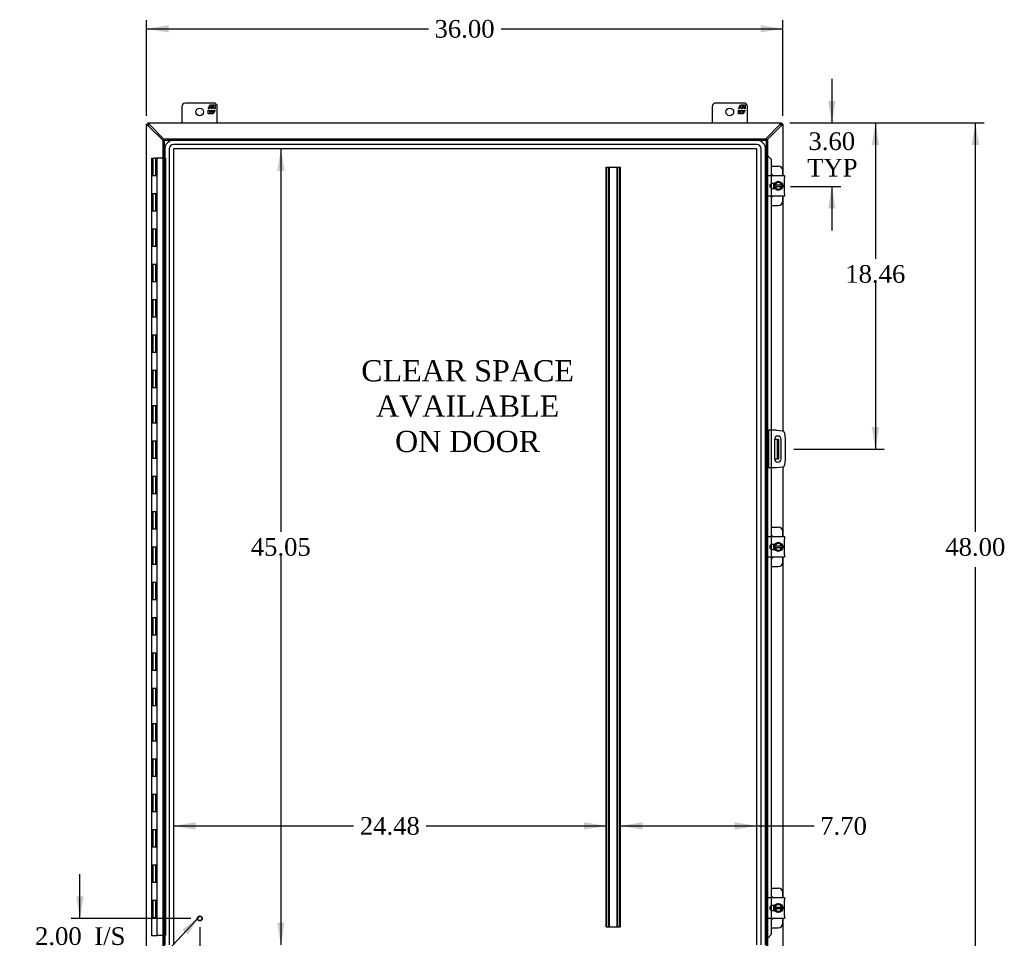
# Model space of a CAD drawing. Header units: inches. Extents: x 22 to 234, y 4 to 157.
# Tile 3 of 9: x 59 to 115, y 49 to 101. Entities that reach past the tile are written whole.
import ezdxf
from ezdxf.enums import TextEntityAlignment as Align

# ---------------------------------------------------------------- set-up
doc = ezdxf.new("R2010")
doc.units = ezdxf.units.IN
doc.header["$MEASUREMENT"] = 0
for name, color, linetype in [('COM40153-1', 7, 'CONTINUOUS'), ('COM40153-2', 7, 'CONTINUOUS'), ('COM42667', 7, 'CONTINUOUS'), ('COM42780', 7, 'CONTINUOUS'), ('COM48449', 7, 'CONTINUOUS'), ('COM53845-3', 7, 'CONTINUOUS'), ('COM70219', 7, 'CONTINUOUS'), ('COM71782-4', 7, 'CONTINUOUS'), ('DEFAULT', 7, 'CONTINUOUS'), ('FET07710', 7, 'CONTINUOUS'), ('HNG10620-44B', 7, 'CONTINUOUS'), ('HNG10620-44C', 7, 'CONTINUOUS'), ('SCC19011', 7, 'CONTINUOUS'), ('SPR20265', 7, 'CONTINUOUS'), ('STD21878', 7, 'CONTINUOUS'), ('WAF25035', 7, 'CONTINUOUS')]:
    doc.layers.add(name, color=color, linetype=linetype)
doc.styles.add('SEACAD_TIMES_NEW_ROMAN', font='times.ttf')

# ---------------------------------------------------------------- blocks, each defined once
blk = doc.blocks.new('SEANNOT_GROUP2')
at = {"layer": 'DEFAULT', "linetype": 'Continuous'}
blk.add_hatch(color=136, dxfattribs=at).paths.add_polyline_path([(68.339, 48.92), (69.04, 49.976), (68.035, 49.204)])
at = {"layer": 'DEFAULT', "color": 136, "linetype": 'Continuous'}
blk.add_line((62.046, 42.482), (61.546, 42.482), dxfattribs=at)
blk.add_lwpolyline([(62.046, 42.482), (69.04, 49.976)], dxfattribs=at)
at = {"layer": 'DEFAULT', "color": 136, "linetype": 'Continuous', "style": 'SEACAD_TIMES_NEW_ROMAN'}
for s, p in [('GROUND STUD', (50.603, 42.982)), ('DOOR', (50.603, 41.482))]:
    blk.add_text(s, height=1, dxfattribs=at).set_placement(p, align=Align.TOP_LEFT)
blk = doc.blocks.new('GDIMGGROUP')
at = {"layer": 'DEFAULT', "linetype": 'Continuous'}
for points in [[(113.118, 93.618), (112.909, 94.868), (112.701, 93.618)], [(113.118, 48.118), (112.701, 48.118), (112.909, 46.868)]]:
    blk.add_hatch(color=136, dxfattribs=at).paths.add_polyline_path(points)
at = {"layer": 'DEFAULT', "color": 136, "linetype": 'Continuous'}
for p, q in [((102.408, 94.868), (113.409, 94.868)), ((112.909, 71.718), (112.909, 94.868)), ((112.909, 46.868), (112.909, 69.723)), ((102.408, 46.868), (113.409, 46.868))]:
    blk.add_line(p, q, dxfattribs=at)
at = {"layer": 'DEFAULT', "color": 136, "linetype": 'Continuous', "style": 'SEACAD_TIMES_NEW_ROMAN'}
blk.add_text('48.00', height=1, dxfattribs=at).set_placement((111.203, 71.368), align=Align.TOP_LEFT)
blk = doc.blocks.new('GDIMGGROUP1')
at = {"layer": 'DEFAULT', "linetype": 'Continuous'}
for points in [[(62.03, 51.087), (62.238, 49.837), (62.447, 51.087)], [(62.03, 46.587), (62.447, 46.587), (62.238, 47.837)]]:
    blk.add_hatch(color=136, dxfattribs=at).paths.add_polyline_path(points)
at = {"layer": 'DEFAULT', "color": 136, "linetype": 'Continuous'}
for p, q in [((62.238, 49.837), (62.238, 52.337)), ((68.519, 49.837), (61.738, 49.837)), ((66.519, 47.837), (61.738, 47.837)), ((62.238, 45.337), (62.238, 47.837))]:
    blk.add_line(p, q, dxfattribs=at)
at = {"layer": 'DEFAULT', "color": 136, "linetype": 'Continuous', "style": 'SEACAD_TIMES_NEW_ROMAN'}
for s, p in [('2.00', (59.696, 49.337)), ('I/S', (63.05, 49.337))]:
    blk.add_text(s, height=1, dxfattribs=at).set_placement(p, align=Align.TOP_LEFT)
blk = doc.blocks.new('GDIMGGROUP9')
at = {"layer": 'DEFAULT', "linetype": 'Continuous'}
for points in [[(104.996, 96.118), (104.579, 96.118), (104.787, 94.868)], [(104.996, 90.022), (104.787, 91.272), (104.579, 90.022)]]:
    blk.add_hatch(color=136, dxfattribs=at).paths.add_polyline_path(points)
at = {"layer": 'DEFAULT', "color": 136, "linetype": 'Continuous'}
for p, q in [((104.787, 97.368), (104.787, 94.868)), ((102.408, 94.868), (105.287, 94.868)), ((102.441, 91.272), (105.287, 91.272)), ((104.787, 91.272), (104.787, 88.772))]:
    blk.add_line(p, q, dxfattribs=at)
at = {"layer": 'DEFAULT', "color": 136, "linetype": 'Continuous', "style": 'SEACAD_TIMES_NEW_ROMAN'}
for s, p in [('3.60', (103.46, 94.336)), ('TYP', (103.389, 92.836))]:
    blk.add_text(s, height=1, dxfattribs=at).set_placement(p, align=Align.TOP_LEFT)
blk = doc.blocks.new('GDIMGGROUP10')
at = {"layer": 'DEFAULT', "linetype": 'Continuous'}
for points in [[(107.46, 93.618), (107.251, 94.868), (107.043, 93.618)], [(107.46, 77.658), (107.043, 77.658), (107.251, 76.408)]]:
    blk.add_hatch(color=136, dxfattribs=at).paths.add_polyline_path(points)
at = {"layer": 'DEFAULT', "color": 136, "linetype": 'Continuous'}
for p, q in [((102.408, 94.868), (107.751, 94.868)), ((107.251, 94.868), (107.251, 87.17)), ((107.251, 85.82), (107.251, 76.408)), ((102.635, 76.408), (107.751, 76.408))]:
    blk.add_line(p, q, dxfattribs=at)
at = {"layer": 'DEFAULT', "color": 136, "linetype": 'Continuous', "style": 'SEACAD_TIMES_NEW_ROMAN'}
blk.add_text('18.46', height=1, dxfattribs=at).set_placement((105.545, 86.82), align=Align.TOP_LEFT)
blk = doc.blocks.new('GDIMGGROUP15')
at = {"layer": 'DEFAULT', "linetype": 'Continuous'}
for points in [[(68.269, 42.901), (68.269, 43.317), (67.019, 43.109)], [(67.769, 42.901), (69.019, 43.109), (67.769, 43.317)]]:
    blk.add_hatch(color=136, dxfattribs=at).paths.add_polyline_path(points)
at = {"layer": 'DEFAULT', "color": 136, "linetype": 'Continuous'}
for p, q in [((69.019, 49.337), (69.019, 42.609)), ((67.019, 47.337), (67.019, 42.609)), ((67.019, 43.109), (70.962, 43.109)), ((70.962, 43.109), (71.462, 43.109))]:
    blk.add_line(p, q, dxfattribs=at)
at = {"layer": 'DEFAULT', "color": 136, "linetype": 'Continuous', "style": 'SEACAD_TIMES_NEW_ROMAN'}
for s, p in [('2.00', (71.812, 43.609)), ('I/S', (75.166, 43.609))]:
    blk.add_text(s, height=1, dxfattribs=at).set_placement(p, align=Align.TOP_LEFT)
blk = doc.blocks.new('GDIMGGROUP23')
at = {"layer": 'DEFAULT', "linetype": 'Continuous'}
for points in [[(73.4, 92.145), (73.817, 92.145), (73.608, 93.395)], [(73.4, 49.591), (73.608, 48.341), (73.817, 49.591)]]:
    blk.add_hatch(color=136, dxfattribs=at).paths.add_polyline_path(points)
at = {"layer": 'DEFAULT', "color": 136, "linetype": 'Continuous'}
for p, q in [((73.608, 93.395), (73.608, 71.718)), ((73.608, 70.368), (73.608, 48.341))]:
    blk.add_line(p, q, dxfattribs=at)
at = {"layer": 'DEFAULT', "color": 136, "linetype": 'Continuous', "style": 'SEACAD_TIMES_NEW_ROMAN'}
blk.add_text('45.05', height=1, dxfattribs=at).set_placement((71.902, 71.368), align=Align.TOP_LEFT)
blk = doc.blocks.new('GDIMGGROUP24')
at = {"layer": 'DEFAULT', "linetype": 'Continuous'}
for points in [[(68.789, 54.867), (68.789, 55.283), (67.539, 55.075)], [(90.769, 54.867), (92.019, 55.075), (90.769, 55.283)]]:
    blk.add_hatch(color=136, dxfattribs=at).paths.add_polyline_path(points)
at = {"layer": 'DEFAULT', "color": 136, "linetype": 'Continuous'}
for p, q in [((67.539, 55.075), (77.722, 55.075)), ((81.835, 55.075), (92.019, 55.075))]:
    blk.add_line(p, q, dxfattribs=at)
at = {"layer": 'DEFAULT', "color": 136, "linetype": 'Continuous', "style": 'SEACAD_TIMES_NEW_ROMAN'}
blk.add_text('24.48', height=1, dxfattribs=at).set_placement((78.072, 55.575), align=Align.TOP_LEFT)
blk = doc.blocks.new('GDIMGGROUP25')
at = {"layer": 'DEFAULT', "linetype": 'Continuous'}
for points in [[(67.26, 100.404), (66.01, 100.195), (67.26, 99.987)], [(100.76, 100.404), (100.76, 99.987), (102.01, 100.195)]]:
    blk.add_hatch(color=136, dxfattribs=at).paths.add_polyline_path(points)
at = {"layer": 'DEFAULT', "color": 136, "linetype": 'Continuous'}
for p, q in [((66.01, 95.266), (66.01, 100.695)), ((102.01, 95.266), (102.01, 100.695)), ((66.01, 100.195), (81.953, 100.195)), ((86.066, 100.195), (102.01, 100.195))]:
    blk.add_line(p, q, dxfattribs=at)
at = {"layer": 'DEFAULT', "color": 136, "linetype": 'Continuous', "style": 'SEACAD_TIMES_NEW_ROMAN'}
blk.add_text('36.00', height=1, dxfattribs=at).set_placement((82.303, 100.695), align=Align.TOP_LEFT)
blk = doc.blocks.new('GDIMGGROUP27')
at = {"layer": 'DEFAULT', "linetype": 'Continuous'}
for points in [[(94.085, 55.283), (92.835, 55.075), (94.085, 54.867)], [(99.287, 55.283), (99.287, 54.867), (100.537, 55.075)]]:
    blk.add_hatch(color=136, dxfattribs=at).paths.add_polyline_path(points)
at = {"layer": 'DEFAULT', "color": 136, "linetype": 'Continuous'}
for p, q in [((92.835, 55.075), (103.277, 55.075)), ((103.277, 55.075), (103.777, 55.075))]:
    blk.add_line(p, q, dxfattribs=at)
at = {"layer": 'DEFAULT', "color": 136, "linetype": 'Continuous', "style": 'SEACAD_TIMES_NEW_ROMAN'}
blk.add_text('7.70', height=1, dxfattribs=at).set_placement((104.127, 55.575), align=Align.TOP_LEFT)

msp = doc.modelspace()

# ---------------------------------------------------------------- linework, layer by layer
at = {"layer": 'COM40153-1', "color": 7}
for p, q in [((101.542, 76.97), (101.652, 76.97)), ((101.652, 76.97), (101.688, 76.97)), ((101.688, 76.97), (101.76, 76.97)), ((101.688, 76.97), (101.688, 75.845)), ((101.76, 76.97), (101.76, 75.845)), ((101.542, 75.845), (101.652, 75.845)), ((101.688, 75.845), (101.652, 75.845)), ((101.688, 75.845), (101.76, 75.845))]:
    msp.add_line(p, q, dxfattribs=at)
at = {"layer": 'COM40153-2', "color": 7}
for p, q in [((101.207, 77.47), (101.135, 77.47)), ((101.207, 77.47), (101.207, 75.345)), ((101.207, 77.47), (101.243, 77.47)), ((101.658, 77.47), (101.243, 77.47)), ((101.658, 77.47), (101.992, 77.441)), ((101.541, 76.958), (101.541, 75.858)), ((101.916, 75.858), (101.916, 76.958)), ((102.105, 77.327), (102.135, 76.993)), ((102.135, 76.993), (102.135, 75.822)), ((102.135, 75.822), (102.105, 75.488)), ((101.207, 75.345), (101.135, 75.345)), ((101.243, 75.345), (101.207, 75.345)), ((101.658, 75.345), (101.243, 75.345)), ((101.992, 75.374), (101.658, 75.345))]:
    msp.add_line(p, q, dxfattribs=at)
for centre, radius, start, end in [((101.729, 76.958), 0.188, 0, 180), ((101.981, 77.316), 0.125, 5, 85), ((101.729, 75.858), 0.188, 180, 0), ((101.981, 75.499), 0.125, 275, 355)]:
    msp.add_arc(centre, radius, start, end, dxfattribs=at)
at = {"layer": 'COM42667', "color": 7}
for p, q in [((101.135, 91.752), (101.135, 91.895)), ((101.135, 91.895), (102.105, 91.895)), ((101.135, 91.752), (101.135, 90.86)), ((101.55, 91.446), (101.41, 91.446)), ((102.105, 91.895), (102.105, 91.752)), ((102.105, 90.86), (102.105, 91.752)), ((101.135, 90.717), (101.135, 90.86)), ((101.41, 91.165), (101.55, 91.165)), ((102.105, 90.86), (102.105, 90.717)), ((102.105, 90.717), (101.135, 90.717)), ((101.135, 71.314), (101.135, 71.457)), ((101.135, 71.457), (102.105, 71.457)), ((102.105, 71.457), (102.105, 71.314)), ((101.135, 71.314), (101.135, 70.422)), ((101.55, 71.008), (101.41, 71.008)), ((102.105, 70.422), (102.105, 71.314)), ((101.135, 70.279), (101.135, 70.422)), ((102.105, 70.279), (101.135, 70.279)), ((101.41, 70.727), (101.55, 70.727)), ((102.105, 70.422), (102.105, 70.279)), ((101.135, 50.876), (101.135, 51.019)), ((101.135, 51.019), (102.105, 51.019)), ((101.135, 50.876), (101.135, 49.984)), ((102.105, 51.019), (102.105, 50.876)), ((102.105, 49.984), (102.105, 50.876)), ((101.55, 50.57), (101.41, 50.57)), ((101.41, 50.289), (101.55, 50.289)), ((101.135, 49.841), (101.135, 49.984)), ((102.105, 49.841), (101.135, 49.841)), ((102.105, 49.984), (102.105, 49.841))]:
    msp.add_line(p, q, dxfattribs=at)
for centre, radius in [((101.41, 91.306), 0.14), ((101.41, 70.868), 0.141), ((101.41, 50.43), 0.14)]:
    msp.add_arc(centre, radius, 90, 270, dxfattribs=at)
at = {"layer": 'COM42780', "color": 7}
for p, q in [((101.359, 92.421), (101.756, 92.421)), ((102.006, 91.895), (102.006, 92.171)), ((101.506, 91.372), (101.506, 91.446)), ((101.506, 91.165), (101.506, 91.237)), ((102.006, 90.44), (102.006, 90.717)), ((101.359, 90.19), (101.756, 90.19)), ((101.359, 71.983), (101.756, 71.983)), ((102.006, 71.457), (102.006, 71.733)), ((101.506, 70.934), (101.506, 71.008)), ((101.506, 70.727), (101.506, 70.799)), ((102.006, 70.002), (102.006, 70.279)), ((101.359, 69.752), (101.756, 69.752)), ((101.359, 51.545), (101.756, 51.545)), ((102.006, 51.019), (102.006, 51.295)), ((101.506, 50.496), (101.506, 50.57)), ((101.506, 50.289), (101.506, 50.361)), ((102.006, 49.564), (102.006, 49.841)), ((101.359, 49.314), (101.756, 49.314))]:
    msp.add_line(p, q, dxfattribs=at)
for centre, start, end in [((101.256, 91.734), 39.9324, 65.6695), ((101.756, 92.171), 0, 90), ((101.256, 90.877), 294.3305, 320.0676), ((101.756, 90.44), 270, 0), ((101.756, 71.733), 0, 90), ((101.256, 71.296), 39.9324, 65.6695), ((101.256, 70.439), 294.3305, 320.0676), ((101.756, 70.002), 270, 0), ((101.756, 51.295), 0, 90), ((101.256, 50.858), 39.9324, 65.6695), ((101.256, 50.001), 294.3305, 320.0676), ((101.756, 49.564), 270, 0)]:
    msp.add_arc(centre, 0.25, start, end, dxfattribs=at)
at = {"layer": 'COM48449', "color": 7}
for p, q in [((66.01, 94.796), (66.082, 94.796)), ((66.01, 94.766), (66.01, 94.796)), ((66.082, 94.766), (66.01, 94.766)), ((66.01, 46.969), (66.01, 94.766)), ((66.082, 94.868), (66.082, 94.796)), ((66.082, 94.868), (66.111, 94.868)), ((66.082, 94.796), (66.118, 94.76)), ((66.111, 94.796), (66.082, 94.796)), ((66.082, 94.796), (66.118, 94.76)), ((66.082, 94.796), (66.082, 94.766)), ((66.118, 94.691), (66.098, 94.723)), ((66.111, 94.796), (66.111, 94.868)), ((66.111, 94.868), (101.908, 94.868)), ((66.154, 94.779), (66.187, 94.76)), ((67.019, 93.92), (66.187, 94.76)), ((101.832, 94.76), (101.05, 93.97)), ((101.832, 94.76), (101.865, 94.779)), ((101.938, 94.796), (101.902, 94.76)), ((101.938, 94.796), (101.902, 94.76)), ((101.921, 94.723), (101.902, 94.691)), ((101.908, 94.796), (101.908, 94.868)), ((101.908, 94.868), (101.938, 94.868)), ((101.938, 94.796), (101.908, 94.796)), ((101.938, 94.868), (101.938, 94.796)), ((102.01, 94.796), (101.938, 94.796)), ((101.938, 94.766), (101.938, 94.796)), ((101.938, 94.766), (102.01, 94.766)), ((102.01, 94.796), (102.01, 94.766)), ((102.01, 94.766), (102.01, 91.895)), ((66.947, 93.869), (66.118, 94.691)), ((101.102, 93.898), (101.902, 94.691)), ((102.01, 90.717), (102.01, 77.438)), ((102.01, 75.377), (102.01, 71.457)), ((102.01, 70.279), (102.01, 51.019)), ((102.01, 49.841), (102.01, 46.969))]:
    msp.add_line(p, q, dxfattribs=at)
for centre, start, end in [((66.528, 95.489), 238.5398, 242.806), ((65.389, 94.35), 27.194, 31.4601), ((102.631, 94.35), 148.5399, 152.806), ((101.491, 95.489), 297.194, 301.4601)]:
    msp.add_arc(centre, 0.898, start, end, dxfattribs=at)
for points, knots in [([(66.059, 94.723), (66.058, 94.724), (66.054, 94.726), (66.049, 94.73), (66.045, 94.733), (66.04, 94.736), (66.036, 94.738), (66.032, 94.741), (66.028, 94.744), (66.023, 94.748), (66.018, 94.752), (66.014, 94.757), (66.011, 94.76), (66.01, 94.763), (66.01, 94.765), (66.01, 94.766)], [0, 0, 0, 0, 0.058508, 0.117588, 0.177234, 0.23744, 0.298196, 0.359495, 0.421327, 0.483683, 0.609872, 0.738031, 0.824554, 0.911887, 1, 1, 1, 1]), ([(66.098, 94.723), (66.096, 94.727), (66.094, 94.732), (66.09, 94.739), (66.088, 94.743), (66.085, 94.75), (66.084, 94.754), (66.082, 94.76), (66.082, 94.763), (66.082, 94.766)], [0, 0, 0, 0, 0.25, 0.25, 0.5, 0.5, 0.75, 0.75, 1, 1, 1, 1]), ([(66.111, 94.868), (66.112, 94.868), (66.113, 94.868), (66.115, 94.867), (66.117, 94.866), (66.119, 94.865), (66.121, 94.863), (66.124, 94.861), (66.126, 94.859), (66.128, 94.856), (66.132, 94.852), (66.136, 94.846), (66.142, 94.837), (66.148, 94.828), (66.152, 94.821), (66.154, 94.818)], [0, 0, 0, 0, 0.058839, 0.117335, 0.175479, 0.233264, 0.290679, 0.347718, 0.404373, 0.460635, 0.516498, 0.640635, 0.762642, 0.882451, 1, 1, 1, 1]), ([(66.111, 94.796), (66.114, 94.796), (66.117, 94.795), (66.124, 94.794), (66.127, 94.792), (66.134, 94.789), (66.138, 94.788), (66.146, 94.784), (66.15, 94.781), (66.154, 94.779)], [0, 0, 0, 0, 0.25, 0.25, 0.5, 0.5, 0.75, 0.75, 1, 1, 1, 1]), ([(101.865, 94.818), (101.866, 94.82), (101.868, 94.823), (101.871, 94.828), (101.874, 94.833), (101.877, 94.837), (101.88, 94.842), (101.883, 94.846), (101.886, 94.85), (101.89, 94.854), (101.894, 94.86), (101.898, 94.864), (101.902, 94.866), (101.905, 94.867), (101.907, 94.868), (101.908, 94.868)], [0, 0, 0, 0, 0.058508, 0.117588, 0.177234, 0.23744, 0.298196, 0.359495, 0.421327, 0.483683, 0.609872, 0.738031, 0.824554, 0.911887, 1, 1, 1, 1]), ([(101.865, 94.779), (101.869, 94.781), (101.873, 94.784), (101.881, 94.788), (101.885, 94.789), (101.892, 94.792), (101.896, 94.794), (101.902, 94.795), (101.905, 94.796), (101.908, 94.796)], [0, 0, 0, 0, 0.25, 0.25, 0.5, 0.5, 0.75, 0.75, 1, 1, 1, 1]), ([(101.938, 94.766), (101.938, 94.763), (101.937, 94.76), (101.936, 94.754), (101.934, 94.75), (101.931, 94.743), (101.929, 94.739), (101.925, 94.732), (101.923, 94.727), (101.921, 94.723)], [0, 0, 0, 0, 0.25, 0.25, 0.5, 0.5, 0.75, 0.75, 1, 1, 1, 1]), ([(102.01, 94.766), (102.01, 94.765), (102.01, 94.764), (102.009, 94.762), (102.008, 94.76), (102.007, 94.758), (102.005, 94.756), (102.003, 94.754), (102.001, 94.751), (101.998, 94.749), (101.994, 94.746), (101.988, 94.741), (101.979, 94.736), (101.97, 94.73), (101.963, 94.725), (101.96, 94.723)], [0, 0, 0, 0, 0.058839, 0.117335, 0.175479, 0.233264, 0.290679, 0.347718, 0.404373, 0.460635, 0.516498, 0.640635, 0.762642, 0.882451, 1, 1, 1, 1])]:
    msp.add_open_spline(points, degree=3, knots=knots, dxfattribs=at)
at = {"layer": 'COM53845-3', "color": 7}
for p, q in [((92.019, 49.368), (92.019, 92.368)), ((92.019, 92.368), (92.102, 92.368)), ((92.059, 49.368), (92.059, 92.368)), ((92.102, 92.368), (92.752, 92.368)), ((92.171, 49.368), (92.171, 92.368)), ((92.211, 49.368), (92.211, 92.368)), ((92.643, 49.368), (92.643, 92.368)), ((92.683, 49.368), (92.683, 92.368)), ((92.752, 92.368), (92.835, 92.368)), ((92.795, 49.368), (92.795, 92.368)), ((92.835, 49.368), (92.835, 92.368)), ((92.019, 49.368), (92.102, 49.368)), ((92.102, 49.368), (92.752, 49.368)), ((92.752, 49.368), (92.835, 49.368))]:
    msp.add_line(p, q, dxfattribs=at)
at = {"layer": 'COM70219', "color": 7}
for p, q in [((100.536, 93.894), (67.54, 93.894)), ((100.536, 93.893), (67.54, 93.893)), ((100.536, 93.644), (67.54, 93.644)), ((67.04, 93.394), (67.04, 48.342)), ((67.041, 93.394), (67.041, 48.342)), ((67.29, 93.394), (67.29, 48.342)), ((67.539, 93.394), (67.539, 48.342)), ((100.536, 93.395), (67.54, 93.395)), ((67.54, 93.394), (67.54, 48.342)), ((100.536, 93.394), (67.54, 93.394)), ((100.536, 48.342), (100.536, 93.394)), ((100.537, 48.342), (100.537, 93.394)), ((100.786, 48.342), (100.786, 93.394)), ((101.035, 48.342), (101.035, 93.394)), ((101.036, 48.342), (101.036, 93.394))]:
    msp.add_line(p, q, dxfattribs=at)
for centre, radius, start, end in [((67.54, 93.394), 0.5, 90, 180), ((67.54, 93.394), 0.499, 90, 180), ((67.54, 93.394), 0.25, 90, 180), ((100.536, 93.394), 0.5, 0, 90), ((100.536, 93.394), 0.499, 0, 90), ((100.536, 93.394), 0.25, 0, 90), ((67.54, 93.394), 0.001, 90, 180), ((100.536, 93.394), 0.001, 0, 90)]:
    msp.add_arc(centre, radius, start, end, dxfattribs=at)
at = {"layer": 'COM71782-4', "color": 7}
for p, q in [((66.947, 93.898), (67.019, 93.898)), ((66.947, 47.837), (66.947, 93.898)), ((67.019, 93.97), (67.019, 93.898)), ((67.019, 93.97), (101.063, 93.97)), ((67.019, 93.898), (101.063, 93.898)), ((67.019, 93.898), (67.055, 93.862)), ((67.019, 47.837), (67.019, 93.898)), ((67.019, 93.898), (67.055, 93.862)), ((101.063, 93.898), (101.027, 93.862)), ((101.063, 93.898), (101.027, 93.862)), ((101.063, 93.97), (101.063, 93.898)), ((101.063, 93.898), (101.063, 47.837)), ((101.135, 93.898), (101.063, 93.898)), ((101.135, 93.898), (101.135, 47.837)), ((101.135, 93.023), (101.063, 93.023)), ((101.148, 93.023), (101.135, 93.023)), ((101.157, 93), (101.166, 93)), ((101.177, 92.988), (101.347, 92.815)), ((101.177, 92.988), (101.189, 92.988)), ((101.189, 92.988), (101.359, 92.815)), ((101.347, 92.815), (101.347, 91.895)), ((101.359, 92.815), (101.347, 92.815)), ((101.359, 92.815), (101.359, 91.895)), ((101.347, 91.895), (101.347, 91.431)), ((101.347, 91.431), (101.347, 91.18)), ((101.359, 91.895), (101.359, 91.437)), ((101.359, 91.437), (101.359, 91.175)), ((101.347, 91.18), (101.347, 90.717)), ((101.359, 91.175), (101.359, 90.717)), ((101.347, 90.717), (101.347, 77.47)), ((101.359, 90.717), (101.359, 77.47)), ((101.347, 77.47), (101.347, 75.345)), ((101.359, 77.47), (101.359, 75.345)), ((101.347, 75.345), (101.347, 71.457)), ((101.359, 75.345), (101.359, 71.457)), ((101.347, 71.457), (101.347, 70.993)), ((101.359, 71.457), (101.359, 70.999)), ((101.347, 70.993), (101.347, 70.742)), ((101.359, 70.999), (101.359, 70.737)), ((101.347, 70.742), (101.347, 70.279)), ((101.347, 70.279), (101.347, 51.019)), ((101.359, 70.737), (101.359, 70.279)), ((101.359, 70.279), (101.359, 51.019)), ((101.347, 51.019), (101.347, 50.555)), ((101.359, 51.019), (101.359, 50.561)), ((101.347, 50.555), (101.347, 50.304)), ((101.347, 50.304), (101.347, 49.841)), ((101.359, 50.561), (101.359, 50.299)), ((101.359, 50.299), (101.359, 49.841)), ((101.347, 49.841), (101.347, 48.92)), ((101.359, 49.841), (101.359, 48.92)), ((101.166, 48.735), (101.157, 48.735)), ((101.347, 48.92), (101.177, 48.748)), ((101.177, 48.748), (101.189, 48.748)), ((101.359, 48.92), (101.189, 48.748)), ((101.359, 48.92), (101.347, 48.92))]:
    msp.add_line(p, q, dxfattribs=at)
for centre, radius, start, end in [((101.575, 94.074), 1.153, 245.7342, 249.4642), ((101.465, 93.257), 0.395, 216.3142, 223.0054), ((101.575, 94.074), 1.153, 249.4642, 250.458), ((101.575, 47.661), 1.153, 110.5358, 114.2658), ((101.465, 48.479), 0.395, 136.9946, 143.6858), ((101.575, 47.661), 1.153, 109.542, 110.5358)]:
    msp.add_arc(centre, radius, start, end, dxfattribs=at)
at = {"layer": 'FET07710', "color": 7}
for p, q in [((69.822, 95.993), (68.197, 95.993)), ((69.499, 95.688), (69.622, 95.9)), ((69.622, 95.9), (69.731, 95.9)), ((69.731, 95.9), (69.731, 95.822)), ((69.731, 95.822), (69.776, 95.9)), ((69.776, 95.9), (69.885, 95.9)), ((69.885, 95.9), (69.885, 95.688)), ((99.822, 95.993), (98.197, 95.993)), ((99.499, 95.688), (99.622, 95.9)), ((99.622, 95.9), (99.731, 95.9)), ((99.731, 95.9), (99.731, 95.822)), ((99.731, 95.822), (99.776, 95.9)), ((99.776, 95.9), (99.885, 95.9)), ((99.885, 95.9), (99.885, 95.688)), ((68.01, 95.805), (68.01, 94.868)), ((69.564, 95.688), (69.499, 95.688)), ((69.499, 95.378), (69.499, 95.59)), ((69.499, 95.59), (69.564, 95.59)), ((69.608, 95.378), (69.499, 95.378)), ((69.662, 95.793), (69.564, 95.793)), ((69.564, 95.793), (69.564, 95.688)), ((69.564, 95.59), (69.564, 95.484)), ((69.564, 95.484), (69.662, 95.484)), ((69.653, 95.455), (69.608, 95.378)), ((69.653, 95.378), (69.653, 95.455)), ((69.762, 95.378), (69.653, 95.378)), ((69.662, 95.688), (69.662, 95.793)), ((69.722, 95.688), (69.662, 95.688)), ((69.662, 95.484), (69.662, 95.59)), ((69.662, 95.59), (69.722, 95.59)), ((69.82, 95.793), (69.722, 95.793)), ((69.722, 95.793), (69.722, 95.688)), ((69.722, 95.59), (69.722, 95.484)), ((69.722, 95.484), (69.82, 95.484)), ((69.885, 95.59), (69.762, 95.378)), ((69.82, 95.688), (69.82, 95.793)), ((69.885, 95.688), (69.82, 95.688)), ((69.82, 95.484), (69.82, 95.59)), ((69.82, 95.59), (69.885, 95.59)), ((70.01, 94.868), (70.01, 95.805)), ((98.01, 95.805), (98.01, 94.868)), ((99.564, 95.688), (99.499, 95.688)), ((99.499, 95.378), (99.499, 95.59)), ((99.499, 95.59), (99.564, 95.59)), ((99.608, 95.378), (99.499, 95.378)), ((99.662, 95.793), (99.564, 95.793)), ((99.564, 95.793), (99.564, 95.688)), ((99.564, 95.59), (99.564, 95.484)), ((99.564, 95.484), (99.662, 95.484)), ((99.653, 95.455), (99.608, 95.378)), ((99.653, 95.378), (99.653, 95.455)), ((99.762, 95.378), (99.653, 95.378)), ((99.662, 95.688), (99.662, 95.793)), ((99.722, 95.688), (99.662, 95.688)), ((99.662, 95.484), (99.662, 95.59)), ((99.662, 95.59), (99.722, 95.59)), ((99.82, 95.793), (99.722, 95.793)), ((99.722, 95.793), (99.722, 95.688)), ((99.722, 95.59), (99.722, 95.484)), ((99.722, 95.484), (99.82, 95.484)), ((99.885, 95.59), (99.762, 95.378)), ((99.82, 95.688), (99.82, 95.793)), ((99.885, 95.688), (99.82, 95.688)), ((99.82, 95.484), (99.82, 95.59)), ((99.82, 95.59), (99.885, 95.59)), ((100.01, 94.868), (100.01, 95.805))]:
    msp.add_line(p, q, dxfattribs=at)
for centre in [(69.01, 95.493), (99.01, 95.493)]:
    msp.add_circle(centre, 0.219, dxfattribs=at)
for centre, radius, start, end in [((68.197, 95.805), 0.187, 90, 180), ((69.822, 95.805), 0.188, 0, 90), ((98.197, 95.805), 0.188, 90, 180), ((99.822, 95.805), 0.188, 0, 90)]:
    msp.add_arc(centre, radius, start, end, dxfattribs=at)
at = {"layer": 'HNG10620-44B', "color": 7}
for p, q in [((66.449, 91.868), (66.295, 91.868)), ((66.295, 91.868), (66.295, 90.868)), ((66.295, 90.868), (66.449, 90.868)), ((66.449, 89.868), (66.295, 89.868)), ((66.295, 89.868), (66.295, 88.868)), ((66.295, 88.868), (66.449, 88.868)), ((66.449, 87.868), (66.295, 87.868)), ((66.295, 87.868), (66.295, 86.868)), ((66.295, 86.868), (66.449, 86.868)), ((66.449, 85.868), (66.295, 85.868)), ((66.295, 85.868), (66.295, 84.868)), ((66.295, 84.868), (66.449, 84.868)), ((66.449, 83.868), (66.295, 83.868)), ((66.295, 83.868), (66.295, 82.868)), ((66.295, 82.868), (66.449, 82.868)), ((66.449, 81.868), (66.295, 81.868)), ((66.295, 81.868), (66.295, 80.868)), ((66.295, 80.868), (66.449, 80.868)), ((66.449, 79.868), (66.295, 79.868)), ((66.295, 79.868), (66.295, 78.868)), ((66.295, 78.868), (66.449, 78.868)), ((66.449, 77.868), (66.295, 77.868)), ((66.295, 77.868), (66.295, 76.868)), ((66.295, 76.868), (66.449, 76.868)), ((66.449, 75.868), (66.295, 75.868)), ((66.295, 75.868), (66.295, 74.868)), ((66.295, 74.868), (66.449, 74.868)), ((66.449, 73.868), (66.295, 73.868)), ((66.295, 73.868), (66.295, 72.868)), ((66.295, 72.868), (66.449, 72.868)), ((66.449, 71.868), (66.295, 71.868)), ((66.295, 71.868), (66.295, 70.868)), ((66.295, 70.868), (66.449, 70.868)), ((66.449, 69.868), (66.295, 69.868)), ((66.295, 69.868), (66.295, 68.868)), ((66.295, 68.868), (66.449, 68.868)), ((66.449, 67.868), (66.295, 67.868)), ((66.295, 67.868), (66.295, 66.868)), ((66.295, 66.868), (66.449, 66.868)), ((66.449, 65.868), (66.295, 65.868)), ((66.295, 65.868), (66.295, 64.868)), ((66.295, 64.868), (66.449, 64.868)), ((66.449, 63.868), (66.295, 63.868)), ((66.295, 63.868), (66.295, 62.868)), ((66.295, 62.868), (66.449, 62.868)), ((66.449, 61.868), (66.295, 61.868)), ((66.295, 61.868), (66.295, 60.868)), ((66.295, 60.868), (66.449, 60.868)), ((66.449, 59.868), (66.295, 59.868)), ((66.295, 59.868), (66.295, 58.868)), ((66.295, 58.868), (66.449, 58.868)), ((66.449, 57.868), (66.295, 57.868)), ((66.295, 57.868), (66.295, 56.868)), ((66.295, 56.868), (66.449, 56.868)), ((66.449, 55.868), (66.295, 55.868)), ((66.295, 55.868), (66.295, 54.868)), ((66.295, 54.868), (66.449, 54.868)), ((66.449, 53.868), (66.295, 53.868)), ((66.295, 53.868), (66.295, 52.868)), ((66.295, 52.868), (66.449, 52.868)), ((66.449, 51.868), (66.295, 51.868)), ((66.295, 51.868), (66.295, 50.868)), ((66.295, 50.868), (66.449, 50.868)), ((66.449, 49.868), (66.295, 49.868)), ((66.295, 49.868), (66.295, 48.868)), ((66.295, 48.868), (66.602, 48.868))]:
    msp.add_line(p, q, dxfattribs=at)
at = {"layer": 'HNG10620-44C', "color": 7}
for p, q in [((66.295, 92.868), (66.449, 92.868)), ((66.295, 92.868), (66.295, 91.868)), ((66.355, 92.868), (66.355, 91.868)), ((66.947, 92.868), (66.449, 92.868)), ((66.532, 92.868), (66.532, 91.868)), ((66.542, 91.868), (66.542, 92.868)), ((66.585, 92.868), (66.585, 91.868)), ((66.602, 91.868), (66.602, 92.868)), ((66.99, 92.868), (66.947, 92.868)), ((67.019, 92.868), (66.99, 92.868)), ((67.019, 92.868), (67.079, 92.868)), ((67.079, 92.868), (67.079, 48.868)), ((66.449, 91.868), (66.295, 91.868)), ((66.602, 91.868), (66.449, 91.868)), ((66.602, 90.868), (66.602, 91.868)), ((66.295, 90.868), (66.449, 90.868)), ((66.295, 90.868), (66.295, 89.868)), ((66.355, 90.868), (66.355, 89.868)), ((66.449, 90.868), (66.602, 90.868)), ((66.532, 90.868), (66.532, 89.868)), ((66.542, 89.868), (66.542, 90.868)), ((66.585, 90.868), (66.585, 89.868)), ((66.602, 89.868), (66.602, 90.868)), ((66.449, 89.868), (66.295, 89.868)), ((66.602, 89.868), (66.449, 89.868)), ((66.602, 88.868), (66.602, 89.868)), ((66.295, 88.868), (66.449, 88.868)), ((66.295, 88.868), (66.295, 87.868)), ((66.355, 88.868), (66.355, 87.868)), ((66.449, 88.868), (66.602, 88.868)), ((66.532, 88.868), (66.532, 87.868)), ((66.542, 87.868), (66.542, 88.868)), ((66.585, 88.868), (66.585, 87.868)), ((66.602, 87.868), (66.602, 88.868)), ((66.449, 87.868), (66.295, 87.868)), ((66.602, 87.868), (66.449, 87.868)), ((66.602, 86.868), (66.602, 87.868)), ((66.295, 86.868), (66.449, 86.868)), ((66.295, 86.868), (66.295, 85.868)), ((66.355, 86.868), (66.355, 85.868)), ((66.449, 86.868), (66.602, 86.868)), ((66.532, 86.868), (66.532, 85.868)), ((66.542, 85.868), (66.542, 86.868)), ((66.585, 86.868), (66.585, 85.868)), ((66.602, 85.868), (66.602, 86.868)), ((66.449, 85.868), (66.295, 85.868)), ((66.602, 85.868), (66.449, 85.868)), ((66.602, 84.868), (66.602, 85.868)), ((66.295, 84.868), (66.449, 84.868)), ((66.295, 84.868), (66.295, 83.868)), ((66.355, 84.868), (66.355, 83.868)), ((66.449, 84.868), (66.602, 84.868)), ((66.532, 84.868), (66.532, 83.868)), ((66.542, 83.868), (66.542, 84.868)), ((66.585, 84.868), (66.585, 83.868)), ((66.602, 83.868), (66.602, 84.868)), ((66.449, 83.868), (66.295, 83.868)), ((66.602, 83.868), (66.449, 83.868)), ((66.602, 82.868), (66.602, 83.868)), ((66.295, 82.868), (66.449, 82.868)), ((66.295, 82.868), (66.295, 81.868)), ((66.355, 82.868), (66.355, 81.868)), ((66.449, 82.868), (66.602, 82.868)), ((66.532, 82.868), (66.532, 81.868)), ((66.542, 81.868), (66.542, 82.868)), ((66.585, 82.868), (66.585, 81.868)), ((66.602, 81.868), (66.602, 82.868)), ((66.449, 81.868), (66.295, 81.868)), ((66.602, 81.868), (66.449, 81.868)), ((66.602, 80.868), (66.602, 81.868)), ((66.295, 80.868), (66.449, 80.868)), ((66.295, 80.868), (66.295, 79.868)), ((66.355, 80.868), (66.355, 79.868)), ((66.449, 80.868), (66.602, 80.868)), ((66.532, 80.868), (66.532, 79.868)), ((66.542, 79.868), (66.542, 80.868)), ((66.585, 80.868), (66.585, 79.868)), ((66.602, 79.868), (66.602, 80.868)), ((66.449, 79.868), (66.295, 79.868)), ((66.602, 79.868), (66.449, 79.868)), ((66.602, 78.868), (66.602, 79.868)), ((66.295, 78.868), (66.449, 78.868)), ((66.295, 78.868), (66.295, 77.868)), ((66.355, 78.868), (66.355, 77.868)), ((66.449, 78.868), (66.602, 78.868)), ((66.532, 78.868), (66.532, 77.868)), ((66.542, 77.868), (66.542, 78.868)), ((66.585, 78.868), (66.585, 77.868)), ((66.602, 77.868), (66.602, 78.868)), ((66.449, 77.868), (66.295, 77.868)), ((66.602, 77.868), (66.449, 77.868)), ((66.602, 76.868), (66.602, 77.868)), ((66.295, 76.868), (66.449, 76.868)), ((66.295, 76.868), (66.295, 75.868)), ((66.355, 76.868), (66.355, 75.868)), ((66.449, 76.868), (66.602, 76.868)), ((66.532, 76.868), (66.532, 75.868)), ((66.542, 75.868), (66.542, 76.868)), ((66.585, 76.868), (66.585, 75.868)), ((66.602, 75.868), (66.602, 76.868)), ((66.449, 75.868), (66.295, 75.868)), ((66.602, 75.868), (66.449, 75.868)), ((66.602, 74.868), (66.602, 75.868)), ((66.295, 74.868), (66.449, 74.868)), ((66.295, 74.868), (66.295, 73.868)), ((66.355, 74.868), (66.355, 73.868)), ((66.449, 74.868), (66.602, 74.868)), ((66.532, 74.868), (66.532, 73.868)), ((66.542, 73.868), (66.542, 74.868)), ((66.585, 74.868), (66.585, 73.868)), ((66.602, 73.868), (66.602, 74.868)), ((66.449, 73.868), (66.295, 73.868)), ((66.602, 73.868), (66.449, 73.868)), ((66.602, 72.868), (66.602, 73.868)), ((66.295, 72.868), (66.449, 72.868)), ((66.295, 72.868), (66.295, 71.868)), ((66.355, 72.868), (66.355, 71.868)), ((66.449, 72.868), (66.602, 72.868)), ((66.532, 72.868), (66.532, 71.868)), ((66.542, 71.868), (66.542, 72.868)), ((66.585, 72.868), (66.585, 71.868)), ((66.602, 71.868), (66.602, 72.868)), ((66.449, 71.868), (66.295, 71.868)), ((66.602, 71.868), (66.449, 71.868)), ((66.602, 70.868), (66.602, 71.868)), ((66.295, 70.868), (66.449, 70.868)), ((66.295, 70.868), (66.295, 69.868)), ((66.355, 70.868), (66.355, 69.868)), ((66.449, 70.868), (66.602, 70.868)), ((66.532, 70.868), (66.532, 69.868)), ((66.542, 69.868), (66.542, 70.868)), ((66.585, 70.868), (66.585, 69.868)), ((66.602, 69.868), (66.602, 70.868)), ((66.449, 69.868), (66.295, 69.868)), ((66.602, 69.868), (66.449, 69.868)), ((66.602, 68.868), (66.602, 69.868)), ((66.295, 68.868), (66.449, 68.868)), ((66.295, 68.868), (66.295, 67.868)), ((66.355, 68.868), (66.355, 67.868)), ((66.449, 68.868), (66.602, 68.868)), ((66.532, 68.868), (66.532, 67.868)), ((66.542, 67.868), (66.542, 68.868)), ((66.585, 68.868), (66.585, 67.868)), ((66.602, 67.868), (66.602, 68.868)), ((66.449, 67.868), (66.295, 67.868)), ((66.602, 67.868), (66.449, 67.868)), ((66.602, 66.868), (66.602, 67.868)), ((66.295, 66.868), (66.449, 66.868)), ((66.295, 66.868), (66.295, 65.868)), ((66.355, 66.868), (66.355, 65.868)), ((66.449, 66.868), (66.602, 66.868)), ((66.532, 66.868), (66.532, 65.868)), ((66.542, 65.868), (66.542, 66.868)), ((66.585, 66.868), (66.585, 65.868)), ((66.602, 65.868), (66.602, 66.868)), ((66.449, 65.868), (66.295, 65.868)), ((66.602, 65.868), (66.449, 65.868)), ((66.602, 64.868), (66.602, 65.868)), ((66.295, 64.868), (66.449, 64.868)), ((66.295, 64.868), (66.295, 63.868)), ((66.355, 64.868), (66.355, 63.868)), ((66.449, 64.868), (66.602, 64.868)), ((66.532, 64.868), (66.532, 63.868)), ((66.542, 63.868), (66.542, 64.868)), ((66.585, 64.868), (66.585, 63.868)), ((66.602, 63.868), (66.602, 64.868)), ((66.449, 63.868), (66.295, 63.868)), ((66.602, 63.868), (66.449, 63.868)), ((66.602, 62.868), (66.602, 63.868)), ((66.295, 62.868), (66.449, 62.868)), ((66.295, 62.868), (66.295, 61.868)), ((66.355, 62.868), (66.355, 61.868)), ((66.449, 62.868), (66.602, 62.868)), ((66.532, 62.868), (66.532, 61.868)), ((66.542, 61.868), (66.542, 62.868)), ((66.585, 62.868), (66.585, 61.868)), ((66.602, 61.868), (66.602, 62.868)), ((66.449, 61.868), (66.295, 61.868)), ((66.602, 61.868), (66.449, 61.868)), ((66.602, 60.868), (66.602, 61.868)), ((66.295, 60.868), (66.449, 60.868)), ((66.295, 60.868), (66.295, 59.868)), ((66.355, 60.868), (66.355, 59.868)), ((66.449, 60.868), (66.602, 60.868)), ((66.532, 60.868), (66.532, 59.868)), ((66.542, 59.868), (66.542, 60.868)), ((66.585, 60.868), (66.585, 59.868)), ((66.602, 59.868), (66.602, 60.868)), ((66.449, 59.868), (66.295, 59.868)), ((66.602, 59.868), (66.449, 59.868)), ((66.602, 58.868), (66.602, 59.868)), ((66.295, 58.868), (66.449, 58.868)), ((66.295, 58.868), (66.295, 57.868)), ((66.355, 58.868), (66.355, 57.868)), ((66.449, 58.868), (66.602, 58.868)), ((66.532, 58.868), (66.532, 57.868)), ((66.542, 57.868), (66.542, 58.868)), ((66.585, 58.868), (66.585, 57.868)), ((66.602, 57.868), (66.602, 58.868)), ((66.449, 57.868), (66.295, 57.868)), ((66.602, 57.868), (66.449, 57.868)), ((66.602, 56.868), (66.602, 57.868)), ((66.295, 56.868), (66.449, 56.868)), ((66.295, 56.868), (66.295, 55.868)), ((66.355, 56.868), (66.355, 55.868)), ((66.449, 56.868), (66.602, 56.868)), ((66.532, 56.868), (66.532, 55.868)), ((66.542, 55.868), (66.542, 56.868)), ((66.585, 56.868), (66.585, 55.868)), ((66.602, 55.868), (66.602, 56.868)), ((66.449, 55.868), (66.295, 55.868)), ((66.602, 55.868), (66.449, 55.868)), ((66.602, 54.868), (66.602, 55.868)), ((66.295, 54.868), (66.449, 54.868)), ((66.295, 54.868), (66.295, 53.868)), ((66.355, 54.868), (66.355, 53.868)), ((66.449, 54.868), (66.602, 54.868)), ((66.532, 54.868), (66.532, 53.868)), ((66.542, 53.868), (66.542, 54.868)), ((66.585, 54.868), (66.585, 53.868)), ((66.602, 53.868), (66.602, 54.868)), ((66.449, 53.868), (66.295, 53.868)), ((66.602, 53.868), (66.449, 53.868)), ((66.602, 52.868), (66.602, 53.868)), ((66.295, 52.868), (66.449, 52.868)), ((66.295, 52.868), (66.295, 51.868)), ((66.355, 52.868), (66.355, 51.868)), ((66.449, 52.868), (66.602, 52.868)), ((66.532, 52.868), (66.532, 51.868)), ((66.542, 51.868), (66.542, 52.868)), ((66.585, 52.868), (66.585, 51.868)), ((66.602, 51.868), (66.602, 52.868)), ((66.449, 51.868), (66.295, 51.868)), ((66.602, 51.868), (66.449, 51.868)), ((66.602, 50.868), (66.602, 51.868)), ((66.295, 50.868), (66.449, 50.868)), ((66.295, 50.868), (66.295, 49.868)), ((66.355, 50.868), (66.355, 49.868)), ((66.449, 50.868), (66.602, 50.868)), ((66.532, 50.868), (66.532, 49.868)), ((66.542, 49.868), (66.542, 50.868)), ((66.585, 50.868), (66.585, 49.868)), ((66.602, 49.868), (66.602, 50.868)), ((66.449, 49.868), (66.295, 49.868)), ((66.602, 49.868), (66.449, 49.868)), ((66.602, 48.868), (66.602, 49.868)), ((66.947, 48.868), (66.602, 48.868)), ((66.99, 48.868), (66.947, 48.868)), ((67.019, 48.868), (66.99, 48.868)), ((67.019, 48.868), (67.079, 48.868))]:
    msp.add_line(p, q, dxfattribs=at)
at = {"layer": 'SCC19011', "color": 7}
for p, q in [((101.756, 91.547), (101.541, 91.415)), ((101.541, 91.415), (101.541, 91.34)), ((101.971, 91.415), (101.756, 91.547)), ((101.971, 91.34), (101.971, 91.415)), ((101.541, 91.34), (101.541, 91.272)), ((101.562, 91.34), (101.541, 91.34)), ((101.541, 91.272), (101.541, 91.197)), ((101.541, 91.272), (101.562, 91.272)), ((101.541, 91.197), (101.756, 91.065)), ((101.572, 91.34), (101.562, 91.34)), ((101.562, 91.272), (101.572, 91.272)), ((101.941, 91.34), (101.572, 91.34)), ((101.572, 91.272), (101.941, 91.272)), ((101.756, 91.065), (101.971, 91.197)), ((101.951, 91.34), (101.941, 91.34)), ((101.941, 91.272), (101.951, 91.272)), ((101.971, 91.34), (101.951, 91.34)), ((101.951, 91.272), (101.971, 91.272)), ((101.971, 91.272), (101.971, 91.34)), ((101.971, 91.197), (101.971, 91.272)), ((101.756, 71.109), (101.541, 70.977)), ((101.541, 70.977), (101.541, 70.902)), ((101.541, 70.902), (101.541, 70.834)), ((101.562, 70.902), (101.541, 70.902)), ((101.541, 70.834), (101.541, 70.759)), ((101.541, 70.834), (101.562, 70.834)), ((101.541, 70.759), (101.756, 70.627)), ((101.572, 70.902), (101.562, 70.902)), ((101.562, 70.834), (101.572, 70.834)), ((101.941, 70.902), (101.572, 70.902)), ((101.572, 70.834), (101.941, 70.834)), ((101.971, 70.977), (101.756, 71.109)), ((101.756, 70.627), (101.971, 70.759)), ((101.951, 70.902), (101.941, 70.902)), ((101.941, 70.834), (101.951, 70.834)), ((101.971, 70.902), (101.951, 70.902)), ((101.951, 70.834), (101.971, 70.834)), ((101.971, 70.902), (101.971, 70.977)), ((101.971, 70.834), (101.971, 70.902)), ((101.971, 70.759), (101.971, 70.834)), ((101.756, 50.671), (101.541, 50.539)), ((101.541, 50.539), (101.541, 50.464)), ((101.541, 50.464), (101.541, 50.396)), ((101.562, 50.464), (101.541, 50.464)), ((101.541, 50.396), (101.541, 50.321)), ((101.541, 50.396), (101.562, 50.396)), ((101.541, 50.321), (101.756, 50.189)), ((101.572, 50.464), (101.562, 50.464)), ((101.562, 50.396), (101.572, 50.396)), ((101.941, 50.464), (101.572, 50.464)), ((101.572, 50.396), (101.941, 50.396)), ((101.971, 50.539), (101.756, 50.671)), ((101.756, 50.189), (101.971, 50.321)), ((101.951, 50.464), (101.941, 50.464)), ((101.941, 50.396), (101.951, 50.396)), ((101.971, 50.464), (101.951, 50.464)), ((101.951, 50.396), (101.971, 50.396)), ((101.971, 50.464), (101.971, 50.539)), ((101.971, 50.396), (101.971, 50.464)), ((101.971, 50.321), (101.971, 50.396))]:
    msp.add_line(p, q, dxfattribs=at)
for centre, start, end in [((101.756, 91.306), 10.4474, 169.5526), ((101.756, 91.306), 190.4474, 349.5526), ((101.756, 70.868), 10.4474, 169.5526), ((101.756, 70.868), 190.4474, 349.5526), ((101.756, 50.43), 10.4474, 169.5526), ((101.756, 50.43), 190.4474, 349.5526)]:
    msp.add_arc(centre, 0.188, start, end, dxfattribs=at)
at = {"layer": 'SPR20265', "color": 7}
for points in [[(101.538, 91.447), (101.526, 91.428), (101.504, 91.381), (101.491, 91.302), (101.505, 91.221), (101.528, 91.18), (101.538, 91.164)], [(101.538, 71.009), (101.526, 70.99), (101.504, 70.943), (101.491, 70.864), (101.505, 70.783), (101.528, 70.742), (101.538, 70.726)], [(101.538, 50.571), (101.526, 50.552), (101.504, 50.505), (101.491, 50.426), (101.505, 50.345), (101.528, 50.304), (101.538, 50.288)]]:
    msp.add_open_spline(points, degree=3, knots=[0.95809881, 0.95809881, 0.95809881, 0.95809881, 0.9661238, 0.97598802, 0.98694613, 0.99365696, 0.99365696, 0.99365696, 0.99365696], dxfattribs=at)
at = {"layer": 'STD21878', "color": 7}
for radius in [0.141, 0.125]:
    msp.add_circle((69.019, 49.837), radius, dxfattribs=at)
at = {"layer": 'WAF25035', "color": 7}
for centre in [(101.756, 91.306), (101.756, 70.868), (101.756, 50.43)]:
    msp.add_circle(centre, 0.25, dxfattribs=at)

# ---------------------------------------------------------------- block references
at = {"layer": 'DEFAULT', "color": 7}
for name in ['GDIMGGROUP25', 'GDIMGGROUP9', 'GDIMGGROUP', 'GDIMGGROUP10', 'GDIMGGROUP23', 'GDIMGGROUP24', 'GDIMGGROUP27', 'GDIMGGROUP1', 'SEANNOT_GROUP2', 'GDIMGGROUP15']:
    msp.add_blockref(name, (0, 0), dxfattribs=at)

# ---------------------------------------------------------------- texts
at = {"layer": 'DEFAULT', "color": 7, "insert": (84.173, 81.44), "char_height": 1.2, "width": 12.37848, "attachment_point": 2}
msp.add_mtext('{\\fTimes New Roman|b0||i0||c0|p34;\\C7;\\H1.2;\\W1.;CLEAR SPACE \\P}{\\fTimes New Roman|b0||i0||c0|p34;\\C7;\\H1.2;\\W1.;AVAILABLE \\P}{\\fTimes New Roman|b0||i0||c0|p34;\\C7;\\H1.2;\\W1.;ON DOOR}', dxfattribs=at)

doc.saveas('drawing.dxf')
